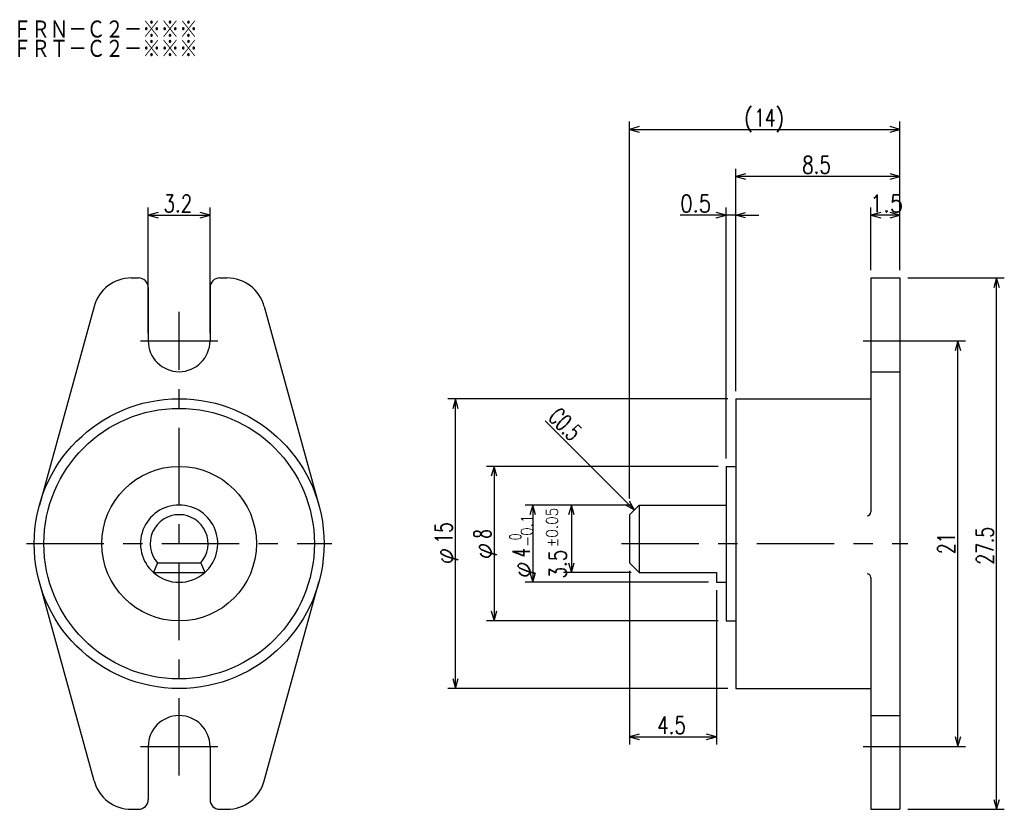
# Model space of a CAD drawing. Extents: x -29.5 to 21.4, y -18.8 to 22.1.
import ezdxf

# ---------------------------------------------------------------- set-up
doc = ezdxf.new("R2010")
doc.units = 0
doc.linetypes.add('CENTER', pattern=[7, 4, -1, 1, -1])
doc.linetypes.add('HIDDEN', pattern=[5, 4, -1])
doc.layers.get('0').update_dxf_attribs({"linetype": 'CONTINUOUS'})
for name, color, linetype in [('FIG_1', 7, 'CONTINUOUS'), ('FIG_2', 5, 'CONTINUOUS'), ('FIG_3', 5, 'HIDDEN'), ('FIG_4', 5, 'CENTER'), ('KIG_1', 5, 'CONTINUOUS'), ('SMP_1', 5, 'CONTINUOUS')]:
    doc.layers.add(name, color=color, linetype=linetype)
doc.styles.add('KANJI', font='TXT', dxfattribs={"bigfont": 'BIGFONT'})

# ---------------------------------------------------------------- blocks, each defined once
blk = doc.blocks.new('$$$ARW_ARROW')
for p, q in [((0.428571, 0.119048), (0, 0)), ((0, 0), (0.428571, -0.119048))]:
    blk.add_line(p, q)
blk = doc.blocks.new('$$$ARW_SHAFT')
for p, q in [((0, 0), (0.428571, 0.119048)), ((0.428571, -0.119048), (0, 0)), ((0, 0), (1, 0))]:
    blk.add_line(p, q)
blk = doc.blocks.new('$$$KIGO_1')
at = {"layer": 'FIG_2'}
for p, q in [((7.1, 2.5), (-7.4, 2.5)), ((-7, -12.5), (-7, 2.5)), ((7.1, -12.5), (-7.4, -12.5))]:
    blk.add_line(p, q, dxfattribs=at)
at = {"layer": 'SMP_1', "xscale": 1.199999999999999, "yscale": 1.199999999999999}
for p, rotation in [((-7, 2.5), 270), ((-7, -12.5), 90)]:
    blk.add_blockref('$$$ARW_ARROW', p, dxfattribs=dict(at, rotation=rotation))
at = {"layer": 'SMP_1', "style": 'KANJI'}
for s, width, p in [('15', 0.72, (-7.153, -5)), ('φ', 1.028571, (-7.153, -6.08))]:
    blk.add_text(s, height=0.9, rotation=90, dxfattribs=dict(at, width=width)).set_placement(p)

msp = doc.modelspace()

# ---------------------------------------------------------------- linework, layer by layer
at = {"layer": 'FIG_1'}
for p, q in [((-23.772225, 8.75), (-23.396825, 8.75)), ((-19.196825, 8.75), (-18.821425, 8.75)), ((14.5, 8.75), (14.5, -3.356801)), ((14.5, 8.75), (16, 8.75)), ((16, 8.75), (16, -18.75)), ((-22.896825, 8.25), (-22.896825, 5.5)), ((-19.696825, 8.25), (-19.696825, 5.5)), ((-25.700754, 7.279882), (-28.528809, -3.012941)), ((-16.892896, 7.279882), (-14.064841, -3.012941)), ((7.5, 2.5), (7.5, -12.5)), ((7.5, 2.5), (14.5, 2.5)), ((7, -1), (7, -9)), ((7, -1), (7.5, -1)), ((2.5, -3), (2, -3.5)), ((2.5, -3), (7, -3)), ((2.5, -3), (2.5, -6.5)), ((2, -3.5), (2, -6)), ((-22.414859, -6), (-22.619701, -6.5)), ((-22.417669, -6), (-20.167669, -6)), ((-20.178791, -6), (-19.973949, -6.5)), ((2.5, -6.5), (2, -6)), ((-22.628579, -6.5), (-19.978579, -6.5)), ((2.5, -6.5), (6.5, -6.5)), ((6.5, -6.5), (6.5, -7)), ((-25.700754, -17.279882), (-28.528809, -6.987059)), ((-16.892896, -17.279882), (-14.064841, -6.987059)), ((6.5, -7), (7, -7)), ((14.5, -6.756801), (14.5, -18.75)), ((7, -9), (7.5, -9)), ((7.5, -12.5), (14.5, -12.5)), ((-22.896825, -15.5), (-22.896825, -18.25)), ((-19.696825, -15.5), (-19.696825, -18.25)), ((-23.772225, -18.75), (-23.396825, -18.75)), ((-19.196825, -18.75), (-18.821425, -18.75)), ((14.5, -18.75), (16, -18.75))]:
    msp.add_line(p, q, dxfattribs=at)
for radius in [7.5, 7, 4]:
    msp.add_circle((-21.296825, -5), radius, dxfattribs=at)
for centre, radius, start, end in [((-23.772225, 6.75), 2, 90, 164.63654), ((-23.396825, 8.25), 0.5, 0, 90), ((-19.196825, 8.25), 0.5, 90, 180), ((-18.821425, 6.75), 2, 15.36346, 90), ((-21.296825, 5.5), 1.6, 180, 0), ((-21.296825, -5), 2, 90, 228.590378), ((-21.296825, -5), 2, 311.409622, 90), ((-21.296825, -5), 1.5, 90, 221.810315), ((-21.296825, -5), 1.5, 318.189685, 90), ((14.3, -3.356801), 0.2, 270, 0), ((-21.296825, -5), 2, 228.590378, 311.409622), ((14.3, -6.756801), 0.2, 0, 90), ((-21.296825, -15.5), 1.6, 0, 180), ((-23.772225, -16.75), 2, 195.36346, 270), ((-18.821425, -16.75), 2, 270, 344.63654), ((-23.396825, -18.25), 0.5, 270, 0), ((-19.196825, -18.25), 0.5, 180, 270)]:
    msp.add_arc(centre, radius, start, end, dxfattribs=at)
at = {"layer": 'FIG_2'}
for p, q in [((2, -2.656801), (2, 16.843199)), ((16, 9.15), (16, 16.843199)), ((2, 16.443199), (16, 16.443199)), ((7.5, 2.9), (7.5, 14.4)), ((16, 14), (7.5, 14)), ((-22.896825, 5.9), (-22.896825, 12.4)), ((-19.696825, 5.9), (-19.696825, 12.4)), ((7, -0.6), (7, 12.4)), ((14.5, 9.15), (14.5, 12.4)), ((-22.896825, 12), (-19.696825, 12)), ((7.5, 12), (4.63, 12)), ((16, 12), (14.5, 12)), ((16.4, 8.75), (21.4, 8.75)), ((21, -18.75), (21, 8.75)), ((16.4, 5.5), (19.4, 5.5)), ((19, -15.5), (19, 5.5)), ((2.25, -3.25), (-2.364501, 1.364501)), ((6.6, -1), (-5.4, -1)), ((-5, -1), (-5, -9)), ((2.1, -3), (-3.4, -3)), ((-3, -3), (-3, -7)), ((-1, -3), (-1, -6.5)), ((2.1, -6.5), (-1.4, -6.5)), ((2, -6.4), (2, -15.4)), ((6.1, -7), (-3.4, -7)), ((6.5, -7.4), (6.5, -15.4)), ((6.6, -9), (-5.4, -9)), ((2, -15), (6.5, -15)), ((16.4, -15.5), (19.4, -15.5)), ((16.4, -18.75), (21.4, -18.75))]:
    msp.add_line(p, q, dxfattribs=at)
at = {"layer": 'FIG_3'}
for p, q in [((14.5, 3.9), (16, 3.9)), ((14.5, -13.9), (16, -13.9))]:
    msp.add_line(p, q, dxfattribs=at)
at = {"layer": 'FIG_4'}
for p, q in [((-21.296825, -17), (-21.296825, 7)), ((-23.296825, 5.5), (-19.296825, 5.5)), ((14.1, 5.5), (16.4, 5.5)), ((-29.196825, -5), (-13.396825, -5)), ((1.6, -5), (16.4, -5)), ((-23.296825, -15.5), (-19.296825, -15.5)), ((14.1, -15.5), (16.4, -15.5))]:
    msp.add_line(p, q, dxfattribs=at)

# ---------------------------------------------------------------- block references
at = {"layer": 'KIG_1'}
msp.add_blockref('$$$KIGO_1', (0, 0), dxfattribs=at)
at = {"layer": 'SMP_1', "xscale": 1.199999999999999, "yscale": 1.199999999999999}
for name, p in [('$$$ARW_ARROW', (2, 16.443199)), ('$$$ARW_ARROW', (7.5, 14)), ('$$$ARW_ARROW', (-22.896825, 12)), ('$$$ARW_SHAFT', (7.5, 12)), ('$$$ARW_ARROW', (14.5, 12)), ('$$$ARW_ARROW', (2, -15))]:
    msp.add_blockref(name, p, dxfattribs=at)
for name, p, rotation in [('$$$ARW_ARROW', (16, 16.443199), 180), ('$$$ARW_ARROW', (16, 14), 180), ('$$$ARW_ARROW', (-19.696825, 12), 180), ('$$$ARW_ARROW', (7, 12), 180), ('$$$ARW_ARROW', (16, 12), 180), ('$$$ARW_ARROW', (21, 8.75), 270), ('$$$ARW_ARROW', (19, 5.5), 270), ('$$$ARW_ARROW', (-5, -1), 270), ('$$$ARW_SHAFT', (2.25, -3.25), 135), ('$$$ARW_ARROW', (-3, -3), 270), ('$$$ARW_ARROW', (-1, -3), 270), ('$$$ARW_ARROW', (-1, -6.5), 90), ('$$$ARW_ARROW', (-3, -7), 90), ('$$$ARW_ARROW', (-5, -9), 90), ('$$$ARW_ARROW', (6.5, -15), 180), ('$$$ARW_ARROW', (19, -15.5), 90), ('$$$ARW_ARROW', (21, -18.75), 90)]:
    msp.add_blockref(name, p, dxfattribs=dict(at, rotation=rotation))

# ---------------------------------------------------------------- texts
at = {"layer": 'SMP_1', "style": 'KANJI'}
for s, height, width, p in [('ＦＲＮ－Ｃ２－※※※', 1, 0.869565, (-29.9, 21.1)), ('ＦＲＴ－Ｃ２－※※※', 1, 0.869565, (-29.9, 20.1)), ('(', 0.9, 0.9, (7.92, 16.596199)), ('14', 0.9, 0.72, (8.46, 16.596199)), (')', 0.9, 0.9, (9.54, 16.596199)), ('8.5', 0.9, 0.771429, (10.94, 14.153)), ('3.2', 0.9, 0.771429, (-22.106825, 12.153)), ('0.5', 0.9, 0.830769, (4.63, 12.153)), ('1.5', 0.9, 0.9, (14.44, 12.153)), ('4.5', 0.9, 0.771429, (3.44, -14.847))]:
    msp.add_text(s, height=height, dxfattribs=dict(at, width=width)).set_placement(p)
for s, height, rotation, width, p in [('C0.5', 0.9, 315, 0.631579, (-2.256313, 1.472688)), ('±0.05', 0.6, 90, 0.864, (-1.703, -5.184208)), ('-0.1', 0.6, 90, 0.847059, (-3.003, -5.16)), ('8', 0.9, 90, 0.6, (-5.153, -4.73)), ('27.5', 0.9, 90, 0.72, (20.847, -6.08)), ('φ', 0.9, 90, 1.028571, (-5.153, -5.81)), (' 0', 0.6, 90, 0.654545, (-3.603, -5.16)), ('21', 0.9, 90, 0.72, (18.847, -5.54)), ('4', 0.9, 90, 0.6, (-3.153, -5.7)), ('3.5', 0.9, 90, 0.771429, (-1.253, -6.804208)), ('φ', 0.9, 90, 1.028571, (-3.153, -6.78))]:
    msp.add_text(s, height=height, rotation=rotation, dxfattribs=dict(at, width=width)).set_placement(p)

doc.saveas('drawing.dxf')
